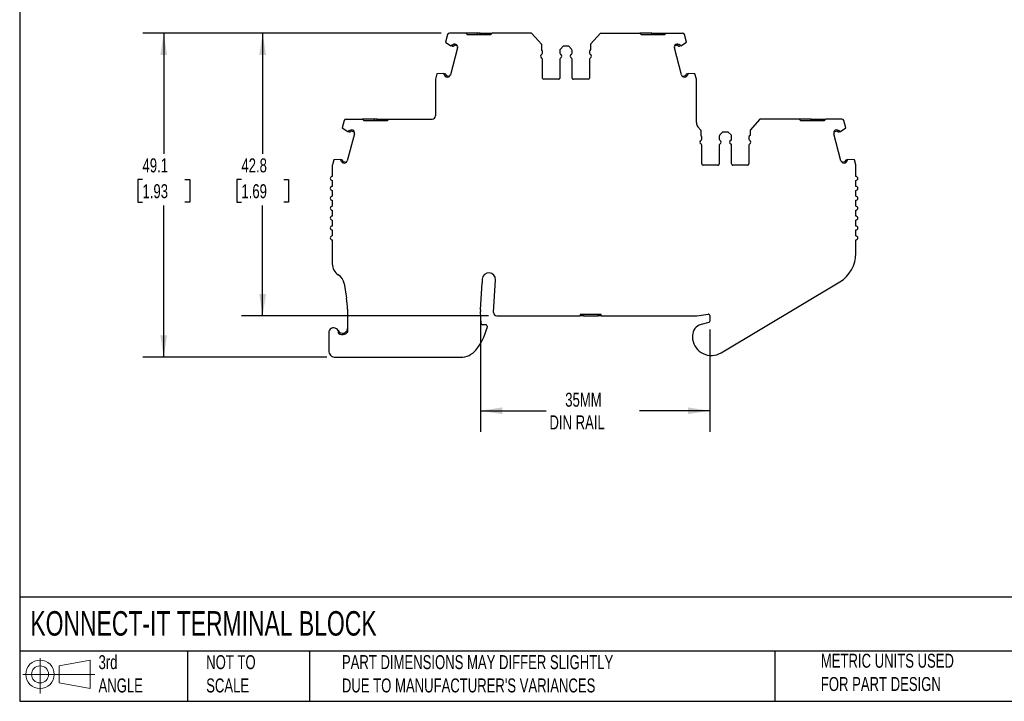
# Model space of a CAD drawing. Header units: millimetres. Extents: x 6 to 273, y 6 to 210.
# Tile 1 of 6: x 6 to 155, y 6 to 110. Entities that reach past the tile are written whole.
import ezdxf

# ---------------------------------------------------------------- set-up
doc = ezdxf.new("R2010")
doc.units = ezdxf.units.MM
doc.linetypes.add('SLD-Solid', pattern=[0])
doc.layers.add('DIMENSIONS', color=140, linetype='SLD-Solid', lineweight=25)
doc.layers.add('TEXT', color=140, linetype='SLD-Solid', lineweight=25)
doc.layers.add('SLD-DEFPOINTS', color=7, linetype='Continuous')
doc.styles.add('SLDTEXTSTYLE0', font='TXT', dxfattribs={"width": 0.7})
doc.dimstyles.new('SLDDIMSTYLE0', dxfattribs={"dimtxt": 2.158008, "dimasz": 3.302, "dimexe": 0, "dimexo": 0.0625, "dimgap": 0.539502, "dimtad": 0, "dimtih": 1, "dimtoh": 1, "dimrnd": 1e-09, "dimzin": 12, "dimdsep": 46, "dimtxsty": 'SLDTEXTSTYLE0', "dimsah": 1, "dimcen": 0.09, "dimadec": 0, "dimazin": 3, "dimtfac": 1, "dimtofl": 0, "dimtmove": 0, "dimatfit": 3, "dimfxl": 0, "dimfrac": 2, "dimtolj": 1, "dimtzin": 12, "dimarcsym": 0})

# ---------------------------------------------------------------- blocks, each defined once
blk = doc.blocks.new('Block11')
at = {"color": 7, "linetype": 'SLD-Solid', "lineweight": 18}
for p, q in [((2.59, 5.31), (2.59, 0)), ((5.48, 4.17), (10.18, 5.03)), ((10.18, 5.03), (10.18, 0.73)), ((5.48, 1.6), (5.48, 4.17)), ((0, 2.88), (10.87, 2.88)), ((5.48, 1.6), (10.18, 0.73))]:
    blk.add_line(p, q, dxfattribs=at)
for radius in [2.15, 1.29]:
    blk.add_circle((2.59, 2.88), radius, dxfattribs=at)
blk = doc.blocks.new('Block12')
at = {"layer": 'SLD-DEFPOINTS'}
blk.add_blockref('Block11', (0, 0), dxfattribs=at)
blk = doc.blocks.new('_D')
at = {"layer": 'DIMENSIONS'}
for p, q in [((70.12, 107.54), (39.94, 107.54)), ((43.12, 107.54), (43.12, 89.27)), ((39.91, 85.36), (39.19, 85.36)), ((39.19, 85.36), (39.19, 81.93)), ((46.32, 85.36), (47.05, 85.36)), ((47.05, 85.36), (47.05, 81.93)), ((39.19, 81.93), (39.91, 81.93)), ((43.12, 64.72), (43.12, 81.45)), ((47.05, 81.93), (46.32, 81.93)), ((77.29, 64.72), (39.94, 64.72))]:
    blk.add_line(p, q, dxfattribs=at)
for points in [[(43.12, 107.54), (42.61, 104.24), (43.63, 104.24)], [(43.12, 64.72), (43.63, 68.02), (42.61, 68.02)]]:
    blk.add_solid(points, dxfattribs=at)
at = {"layer": 'DIMENSIONS', "char_height": 2.117, "attachment_point": 1, "style": 'SLDTEXTSTYLE0'}
for s, insert in [('42.8', (39.91, 88.57)), ('1.69', (39.91, 84.66))]:
    blk.add_mtext(s, dxfattribs=dict(at, insert=insert))
blk = doc.blocks.new('_D_1')
at = {"layer": 'DIMENSIONS'}
for p, q in [((70.12, 107.54), (24.97, 107.54)), ((28.15, 107.54), (28.15, 89.27)), ((24.94, 85.36), (24.22, 85.36)), ((24.22, 85.36), (24.22, 81.93)), ((31.35, 85.36), (32.08, 85.36)), ((32.08, 85.36), (32.08, 81.93)), ((24.22, 81.93), (24.94, 81.93)), ((28.15, 58.46), (28.15, 81.45)), ((32.08, 81.93), (31.35, 81.93)), ((52.85, 58.46), (24.97, 58.46))]:
    blk.add_line(p, q, dxfattribs=at)
for points in [[(28.15, 107.54), (27.64, 104.24), (28.65, 104.24)], [(28.15, 58.46), (28.65, 61.76), (27.64, 61.76)]]:
    blk.add_solid(points, dxfattribs=at)
at = {"layer": 'DIMENSIONS', "char_height": 2.117, "attachment_point": 1, "style": 'SLDTEXTSTYLE0'}
for s, insert in [('49.1', (24.94, 88.57)), ('1.93', (24.94, 84.66))]:
    blk.add_mtext(s, dxfattribs=dict(at, insert=insert))
blk = doc.blocks.new('_D_2')
at = {"layer": 'DIMENSIONS'}
for p, q in [((76.08, 64.34), (76.08, 47.18)), ((110.79, 62.65), (110.79, 47.18)), ((76.08, 50.35), (86.04, 50.35)), ((110.79, 50.35), (100.14, 50.35))]:
    blk.add_line(p, q, dxfattribs=at)
for points in [[(76.08, 50.35), (79.38, 49.84), (79.38, 50.86)], [(110.79, 50.35), (107.48, 50.86), (107.48, 49.84)]]:
    blk.add_solid(points, dxfattribs=at)
at = {"layer": 'DIMENSIONS', "char_height": 2.117, "attachment_point": 1, "style": 'SLDTEXTSTYLE0'}
for s, insert in [('35MM', (88.92, 53.08)), ('DIN RAIL', (86.53, 49.65))]:
    blk.add_mtext(s, dxfattribs=dict(at, insert=insert))

msp = doc.modelspace()

# ---------------------------------------------------------------- linework, layer by layer
for p, q in [((71.096, 107.321), (70.795, 106.195)), ((73.855, 107.543), (71.386, 107.543)), ((73.855, 107.543), (74.055, 107.343)), ((74.055, 107.343), (77.655, 107.343)), ((75.655, 107.343), (75.655, 107.543)), ((76.055, 107.543), (75.655, 107.543)), ((76.055, 107.343), (76.055, 107.543)), ((76.055, 107.543), (77.855, 107.543)), ((77.655, 107.343), (77.855, 107.543)), ((83.805, 107.543), (77.855, 107.543)), ((84.862, 106.374), (83.805, 107.543)), ((94.252, 107.543), (92.751, 105.882)), ((94.252, 107.543), (100.202, 107.543)), ((100.402, 107.343), (100.202, 107.543)), ((102.002, 107.543), (100.202, 107.543)), ((100.402, 107.343), (104.002, 107.343)), ((102.002, 107.343), (102.002, 107.543)), ((102.002, 107.543), (102.402, 107.543)), ((102.402, 107.343), (102.402, 107.543)), ((102.402, 107.543), (104.202, 107.543)), ((104.202, 107.543), (104.002, 107.343)), ((104.202, 107.543), (106.671, 107.543)), ((107.262, 106.195), (106.961, 107.321)), ((70.795, 106.195), (71.624, 105.636)), ((72.413, 105.839), (72.242, 105.885)), ((84.862, 106.374), (84.862, 106.374)), ((84.862, 106.374), (85.306, 105.882)), ((85.306, 105.882), (85.306, 105.043)), ((92.751, 105.882), (92.751, 105.043)), ((105.815, 105.885), (105.645, 105.839)), ((106.433, 105.636), (107.262, 106.195)), ((72.623, 105.291), (71.536, 101.235)), ((71.682, 105.62), (71.624, 105.636)), ((71.827, 105.581), (71.682, 105.62)), ((71.879, 105.775), (71.808, 105.794)), ((72.614, 105.578), (72.19, 105.692)), ((85.462, 104.501), (85.462, 104.78)), ((88.095, 104.919), (88.095, 104.501)), ((88.595, 105.543), (88.183, 105.131)), ((89.462, 105.543), (88.595, 105.543)), ((89.874, 105.131), (89.462, 105.543)), ((89.962, 104.501), (89.962, 104.919)), ((92.595, 104.78), (92.595, 104.501)), ((106.521, 101.235), (105.434, 105.291)), ((105.867, 105.692), (105.443, 105.578)), ((106.249, 105.794), (106.178, 105.775)), ((106.375, 105.62), (106.23, 105.581)), ((106.433, 105.636), (106.375, 105.62)), ((85.462, 100.743), (85.462, 103.585)), ((88.095, 103.585), (88.095, 100.743)), ((89.962, 100.743), (89.962, 103.585)), ((92.595, 103.585), (92.595, 100.743)), ((69.503, 101.366), (69.295, 100.592)), ((70.498, 101.435), (69.503, 101.366)), ((70.498, 101.435), (70.556, 101.42)), ((70.556, 101.42), (70.701, 101.381)), ((107.356, 101.381), (107.501, 101.42)), ((107.501, 101.42), (107.559, 101.435)), ((108.554, 101.366), (107.559, 101.435)), ((108.762, 100.592), (108.554, 101.366)), ((69.285, 100.514), (69.285, 95.028)), ((70.579, 101.206), (70.65, 101.188)), ((70.909, 100.91), (71.08, 100.865)), ((70.961, 101.104), (71.385, 100.99)), ((87.895, 100.543), (85.662, 100.543)), ((92.395, 100.543), (90.162, 100.543)), ((106.672, 100.99), (107.096, 101.104)), ((106.977, 100.865), (107.148, 100.91)), ((107.408, 101.188), (107.478, 101.206)), ((108.772, 93.991), (108.772, 100.514)), ((55.477, 94.306), (55.175, 93.18)), ((55.766, 94.528), (58.236, 94.528)), ((58.236, 94.528), (58.436, 94.328)), ((58.436, 94.328), (62.036, 94.328)), ((60.036, 94.328), (60.036, 94.528)), ((60.436, 94.528), (60.036, 94.528)), ((60.436, 94.328), (60.436, 94.528)), ((60.436, 94.528), (62.236, 94.528)), ((62.036, 94.328), (62.236, 94.528)), ((62.236, 94.528), (68.785, 94.528)), ((118.385, 94.528), (116.884, 92.867)), ((124.335, 94.528), (118.385, 94.528)), ((124.535, 94.328), (124.335, 94.528)), ((126.135, 94.528), (124.335, 94.528)), ((124.535, 94.328), (128.135, 94.328)), ((126.135, 94.328), (126.135, 94.528)), ((126.135, 94.528), (126.535, 94.528)), ((126.535, 94.328), (126.535, 94.528)), ((126.535, 94.528), (128.335, 94.528)), ((128.335, 94.528), (128.135, 94.328)), ((130.804, 94.528), (128.335, 94.528)), ((131.396, 93.18), (131.094, 94.306)), ((55.175, 93.18), (56.004, 92.621)), ((56.062, 92.605), (56.004, 92.621)), ((56.207, 92.567), (56.062, 92.605)), ((56.259, 92.76), (56.188, 92.779)), ((56.995, 92.563), (56.57, 92.677)), ((56.793, 92.824), (56.622, 92.87)), ((108.996, 93.359), (108.996, 93.361)), ((108.996, 93.359), (109.44, 92.867)), ((109.44, 92.867), (109.44, 92.028)), ((112.728, 92.528), (112.316, 92.116)), ((113.596, 92.528), (112.728, 92.528)), ((114.008, 92.116), (113.596, 92.528)), ((116.884, 92.867), (116.884, 92.028)), ((130, 92.677), (129.576, 92.563)), ((129.949, 92.87), (129.778, 92.824)), ((130.383, 92.779), (130.312, 92.76)), ((130.509, 92.605), (130.364, 92.567)), ((130.567, 92.621), (130.509, 92.605)), ((130.567, 92.621), (131.396, 93.18)), ((57.003, 92.276), (55.916, 88.22)), ((109.596, 91.486), (109.596, 91.765)), ((112.228, 91.904), (112.228, 91.486)), ((114.096, 91.486), (114.096, 91.904)), ((116.728, 91.765), (116.728, 91.486)), ((130.654, 88.22), (129.567, 92.276)), ((109.596, 87.728), (109.596, 90.57)), ((112.228, 90.57), (112.228, 87.728)), ((114.096, 87.728), (114.096, 90.57)), ((116.728, 90.57), (116.728, 87.728)), ((53.883, 88.351), (53.675, 87.577)), ((54.878, 88.42), (53.883, 88.351)), ((54.878, 88.42), (54.936, 88.405)), ((54.936, 88.405), (55.081, 88.366)), ((54.959, 88.192), (55.03, 88.173)), ((55.341, 88.089), (55.765, 87.975)), ((130.805, 87.975), (131.23, 88.089)), ((131.489, 88.366), (131.634, 88.405)), ((131.541, 88.173), (131.612, 88.192)), ((131.634, 88.405), (131.692, 88.42)), ((132.688, 88.351), (131.692, 88.42)), ((132.895, 87.577), (132.688, 88.351)), ((53.665, 87.499), (53.665, 85.828)), ((55.289, 87.896), (55.46, 87.85)), ((112.028, 87.528), (109.796, 87.528)), ((116.528, 87.528), (114.296, 87.528)), ((131.111, 87.85), (131.282, 87.896)), ((132.905, 85.828), (132.905, 87.499)), ((53.665, 85.228), (53.665, 84.328)), ((132.905, 84.328), (132.905, 85.228)), ((53.665, 83.728), (53.665, 82.828)), ((132.905, 82.828), (132.905, 83.728)), ((53.665, 82.228), (53.665, 81.328)), ((132.905, 81.328), (132.905, 82.228)), ((53.665, 80.728), (53.665, 79.828)), ((132.905, 79.828), (132.905, 80.728)), ((53.665, 79.228), (53.665, 78.328)), ((132.905, 78.328), (132.905, 79.228)), ((53.665, 77.728), (53.665, 76.828)), ((132.905, 76.828), (132.905, 77.728)), ((53.665, 76.228), (53.665, 72.613)), ((132.905, 74.167), (132.905, 76.228)), ((76.365, 70.295), (76.331, 69.723)), ((78.065, 65.248), (78.362, 70.175)), ((55.445, 69.601), (55.817, 67.394)), ((76.083, 65.613), (76.331, 69.723)), ((112.504, 59.124), (130.473, 69.877)), ((55.957, 65.729), (55.957, 62.249)), ((76.196, 63.574), (76.083, 65.367)), ((78.564, 64.718), (91.179, 64.718)), ((94.379, 64.918), (91.179, 64.918)), ((91.179, 64.918), (91.179, 64.718)), ((91.679, 64.718), (91.179, 64.718)), ((91.679, 64.918), (91.679, 64.718)), ((91.679, 64.718), (93.879, 64.718)), ((93.879, 64.718), (93.879, 64.918)), ((94.379, 64.718), (93.879, 64.718)), ((94.379, 64.718), (94.379, 64.918)), ((94.379, 64.718), (108.709, 64.718)), ((108.858, 64.729), (110.556, 64.984)), ((110.785, 64.786), (110.785, 63.922)), ((76.885, 63.386), (76.396, 63.386)), ((77.084, 63.164), (77.042, 62.798)), ((110.637, 63.729), (109.485, 63.42)), ((53.118, 62.156), (53.118, 59.456)), ((55.457, 61.915), (55.457, 62.125)), ((108.185, 61.726), (108.185, 61.426)), ((54.118, 58.456), (73.075, 58.456))]:
    msp.add_line(p, q)
at = {"flags": 128}
for points in [[(75.655, 107.543), (75.228, 107.543), (74.812, 107.543), (74.421, 107.543), (74.064, 107.543), (73.855, 107.543)], [(60.036, 94.528), (59.609, 94.528), (59.194, 94.528), (58.802, 94.528), (58.445, 94.528), (58.236, 94.528)]]:
    msp.add_lwpolyline(points, dxfattribs=at)
for centre, radius, start, end in [((71.386, 107.243), 0.3, 89.99994, 164.99988), ((106.671, 107.243), 0.3, 14.99994, 89.90239), ((72.164, 105.595), 0.3, 75.00001, 138.77007), ((72.14, 105.42), 0.5, 344.99968, 56.97506), ((105.917, 105.42), 0.5, 123.02403, 195.00032), ((105.893, 105.595), 0.3, 41.22993, 104.99999), ((72.14, 105.42), 0.5, 131.64203, 156.38075), ((71.894, 105.832), 0.259, 254.99928, 318.77007), ((71.894, 105.832), 0.0593, 254.99928, 318.77007), ((72.164, 105.595), 0.1, 75.00001, 138.77007), ((85.462, 104.043), 0.3, 113.57818, 246.42182), ((85.162, 104.78), 0.3, 0.00009, 61.24546), ((85.262, 104.501), 0.2, 293.57818, 359.99994), ((88.395, 104.919), 0.3, 135, 180), ((88.295, 104.501), 0.2, 180.00014, 246.42198), ((88.095, 104.043), 0.3, 293.57818, 66.42182), ((89.962, 104.043), 0.3, 113.57818, 246.42182), ((89.762, 104.501), 0.2, 293.57818, 359.99994), ((89.662, 104.919), 0.3, 359.99993, 44.99996), ((92.895, 104.78), 0.3, 118.75456, 179.99993), ((92.795, 104.501), 0.2, 180.00008, 246.4218), ((92.595, 104.043), 0.3, 293.57818, 66.42182), ((105.893, 105.595), 0.1, 41.22993, 104.99999), ((106.163, 105.832), 0.259, 221.22993, 285.00072), ((106.163, 105.832), 0.0593, 221.22993, 285.00801), ((105.917, 105.42), 0.5, 23.61924, 48.35821), ((85.262, 103.585), 0.2, 0.00006, 66.42172), ((88.295, 103.585), 0.2, 113.57818, 180), ((89.762, 103.585), 0.2, 0.00009, 66.42178), ((92.795, 103.585), 0.2, 113.57818, 179.99989), ((71.053, 101.364), 0.5, 173.61921, 198.35774), ((70.634, 101.13), 0.259, 11.2299, 74.99924), ((107.423, 101.13), 0.259, 105.00076, 168.7701), ((107.004, 101.364), 0.5, 341.64258, 6.38088), ((69.585, 100.514), 0.3, 164.99932, 179.99947), ((70.634, 101.13), 0.0593, 11.2299, 74.99428), ((70.987, 101.2), 0.3, 191.2299, 255.00001), ((70.987, 101.2), 0.1, 191.2299, 255.00001), ((71.053, 101.364), 0.5, 273.02607, 345.00033), ((85.662, 100.743), 0.2, 179.99999, 269.99982), ((87.895, 100.743), 0.2, 269.99995, 0.00001), ((90.162, 100.743), 0.2, 179.99998, 270.00002), ((92.395, 100.743), 0.2, 270.00009, 0.00001), ((107.004, 101.364), 0.5, 194.99957, 266.97259), ((107.07, 101.2), 0.1, 284.99999, 348.7701), ((107.07, 101.2), 0.3, 285.00011, 348.7701), ((107.423, 101.13), 0.0593, 105.00076, 168.7701), ((108.472, 100.514), 0.3, 0.0007, 15.0009), ((55.766, 94.228), 0.3, 90.13515, 164.99991), ((68.785, 95.028), 0.5, 270, 360), ((109.772, 93.991), 1, 180.00001, 219.06241), ((130.804, 94.228), 0.3, 15.00008, 90), ((56.52, 92.405), 0.5, 131.64203, 156.38075), ((56.274, 92.817), 0.259, 254.99928, 318.77007), ((56.274, 92.817), 0.0593, 254.99928, 318.77007), ((56.544, 92.58), 0.3, 75.00001, 138.77007), ((56.544, 92.58), 0.1, 75.00001, 138.77007), ((56.52, 92.405), 0.5, 344.99968, 56.97506), ((130.05, 92.405), 0.5, 123.02502, 195.00032), ((130.026, 92.58), 0.3, 41.22993, 104.99999), ((130.026, 92.58), 0.1, 41.22993, 104.99999), ((130.296, 92.817), 0.259, 221.22993, 285.00072), ((130.296, 92.817), 0.0593, 221.22993, 285.00409), ((130.05, 92.405), 0.5, 23.61924, 48.35801), ((109.596, 91.028), 0.3, 113.57818, 246.42182), ((109.296, 91.765), 0.3, 0.00009, 61.24546), ((109.396, 91.486), 0.2, 293.57818, 359.99994), ((112.528, 91.904), 0.3, 135, 180), ((112.428, 91.486), 0.2, 180.00014, 246.42198), ((112.228, 91.028), 0.3, 293.57818, 66.42182), ((114.096, 91.028), 0.3, 113.57818, 246.42182), ((113.896, 91.486), 0.2, 293.57818, 359.99994), ((113.796, 91.904), 0.3, 359.99993, 44.99996), ((117.028, 91.765), 0.3, 118.75456, 179.99993), ((116.928, 91.486), 0.2, 180.00008, 246.4218), ((116.728, 91.028), 0.3, 293.57818, 66.42182), ((109.396, 90.57), 0.2, 0.00006, 66.42172), ((112.428, 90.57), 0.2, 113.57818, 180), ((113.896, 90.57), 0.2, 0.00009, 66.42178), ((116.928, 90.57), 0.2, 113.57818, 179.99989), ((55.433, 88.349), 0.5, 173.61921, 198.35774), ((55.014, 88.115), 0.0593, 11.2299, 74.99428), ((55.367, 88.185), 0.3, 191.2299, 255.00001), ((55.014, 88.115), 0.259, 11.2299, 74.99924), ((55.367, 88.185), 0.1, 191.2299, 255.00001), ((55.433, 88.349), 0.5, 273.02607, 345.00033), ((131.137, 88.349), 0.5, 194.99957, 266.97365), ((131.204, 88.185), 0.1, 284.99999, 348.7701), ((131.204, 88.185), 0.3, 285.00011, 348.7701), ((131.556, 88.115), 0.259, 105.00076, 168.7701), ((131.556, 88.115), 0.0593, 105.00076, 168.7701), ((131.137, 88.349), 0.5, 341.64226, 6.38088), ((53.965, 87.499), 0.3, 164.99932, 179.99947), ((109.796, 87.728), 0.2, 179.99999, 269.99982), ((112.028, 87.728), 0.2, 269.99995, 0.00001), ((114.296, 87.728), 0.2, 179.99998, 270.00002), ((116.528, 87.728), 0.2, 270.00009, 0.00001), ((132.605, 87.499), 0.3, 0.0007, 15.0009), ((53.665, 85.528), 0.3, 89.99994, 269.99994), ((132.905, 85.528), 0.3, 269.99998, 89.99859), ((53.665, 84.028), 0.3, 90, 270), ((132.905, 84.028), 0.3, 270, 90), ((53.665, 82.528), 0.3, 90, 270), ((132.905, 82.528), 0.3, 270, 90), ((53.665, 81.028), 0.3, 90, 270), ((132.905, 81.028), 0.3, 270, 90), ((53.665, 79.528), 0.3, 90, 270), ((132.905, 79.528), 0.3, 270, 90), ((53.665, 78.028), 0.3, 90, 270), ((132.905, 78.028), 0.3, 270, 90), ((53.665, 76.528), 0.3, 90, 270), ((132.905, 76.528), 0.3, 270, 90), ((127.905, 74.167), 5, 300.8964, 0), ((55.665, 72.613), 2, 180, 236.75666), ((53.472, 69.268), 2, 9.58253, 56.75663), ((77.364, 70.235), 1, 356.54861, 176.54861), ((45.957, 65.729), 10, 359.99996, 9.58252), ((78.079, 65.492), 2, 176.54886, 183.60113), ((78.564, 65.218), 0.5, 176.54861, 270), ((108.709, 65.718), 1, 270.00005, 278.52504), ((110.585, 64.786), 0.2, 0.00056, 98.52503), ((53.868, 62.156), 0.75, 354.87424, 179.99993), ((68.907, 64.89), 8.4, 320.51209, 345.57919), ((76.396, 63.586), 0.2, 183.60077, 270), ((76.885, 63.186), 0.2, 353.60104, 90), ((109.939, 61.726), 1.754, 104.99998, 180.00001), ((110.585, 63.922), 0.2, 285.00039, 359.99987), ((55.207, 62.832), 0.75, 206.7832, 289.47123), ((55.207, 62.832), 0.95, 231.44702, 289.47123), ((109.939, 61.426), 1.754, 180, 187.94871), ((111.035, 61.579), 2.86, 187.94871, 300.8964), ((54.118, 59.456), 1, 180.00001, 270.00004), ((73.075, 61.456), 3, 270.00001, 320.51209)]:
    msp.add_arc(centre, radius, start, end)
for points, knots in [([(55.457, 62.125), (55.476, 62.132), (55.515, 62.147), (55.573, 62.177), (55.63, 62.212), (55.697, 62.262), (55.771, 62.333), (55.864, 62.456), (55.923, 62.592), (55.953, 62.728), (55.955, 62.798), (55.957, 62.832)], [0, 0, 0, 0, 0.0578413, 0.1188244, 0.1831693, 0.2508942, 0.3660634, 0.5009955, 0.7497956, 0.8751682, 1, 1, 1, 1]), ([(55.523, 61.936), (55.616, 61.969), (55.701, 62.016), (55.845, 62.124), (55.906, 62.183), (55.957, 62.249)], [0, 0, 0, 0, 0.25, 0.25, 0.46388393, 0.46388393, 0.46388393, 0.46388393])]:
    msp.add_open_spline(points, degree=3, knots=knots)
at = {"layer": 'TEXT'}
for p, q in [((6.35, 209.55), (6.35, 6.35)), ((273.05, 22.126), (6.35, 22.126)), ((273.05, 13.97), (6.35, 13.97)), ((31.75, 13.97), (31.75, 6.35)), ((50.212, 13.97), (50.212, 6.35)), ((120.646, 13.97), (120.646, 6.35)), ((6.35, 6.35), (273.05, 6.35))]:
    msp.add_line(p, q, dxfattribs=at)

# ---------------------------------------------------------------- block references
at = {"layer": 'SLD-DEFPOINTS'}
msp.add_blockref('Block12', (6.838, 7.554), dxfattribs=at)

# ---------------------------------------------------------------- texts
at = {"layer": 'TEXT', "attachment_point": 1, "style": 'SLDTEXTSTYLE0'}
for s, insert, char_height in [('KONNECT-IT TERMINAL BLOCK', (7.966, 20.006), 3.70417), ('3rd^JANGLE', (18.282, 13.338), 2.1167), ('METRIC UNITS USED ^JFOR PART DESIGN', (127.604, 13.556), 2.11667), ('NOT TO^JSCALE', (34.575, 13.338), 2.11667), ("PART DIMENSIONS MAY DIFFER SLIGHTLY ^JDUE TO MANUFACTURER'S VARIANCES", (55.119, 13.341), 2.11667)]:
    msp.add_mtext(s, dxfattribs=dict(at, insert=insert, char_height=char_height))

# ---------------------------------------------------------------- dimensions: what is measured, and where the dimension line sits
at = {"layer": 'DIMENSIONS'}
for base, p1, p2, angle, picture, middle in [((28.146, 107.543), (54.118, 58.456), (71.386, 107.543), 89.99981, '_D_1', (28.146, 85.36)), ((43.1175, 107.543), (78.5638, 64.7184), (71.3862, 107.543), 90, '_D', (43.1175, 85.3601))]:
    dim = msp.add_linear_dim(base=base, p1=p1, p2=p2, angle=angle, dimstyle='SLDDIMSTYLE0', dxfattribs=at)
    dim.commit()
    dim.dimension.update_dxf_attribs({"geometry": picture, "text_midpoint": middle, "dimtype": 160})
dim = msp.add_linear_dim(base=(76.083, 50.351), p1=(110.785, 63.922), p2=(76.083, 65.613), angle=0, text='35MM\\PDIN RAIL', dimstyle='SLDDIMSTYLE0', dxfattribs=at)
dim.commit()
dim.dimension.update_dxf_attribs({"geometry": '_D_2', "text_midpoint": (93.091, 50.351), "dimtype": 160})

doc.saveas('drawing.dxf')
